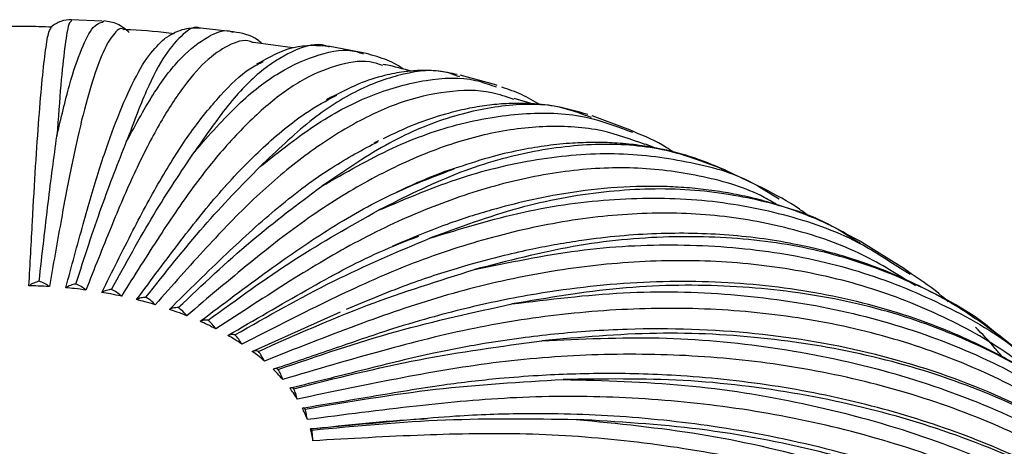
# Paper-space layout '_Isométrica' of a CAD drawing. Header units: millimetres. Extents: x -101 to 101, y -51 to 149.
# Tile 10 of 11: x 0 to 67, y 120 to 149. Entities that reach past the tile are written whole.
import ezdxf

# ---------------------------------------------------------------- set-up
doc = ezdxf.new("R2010")
doc.units = ezdxf.units.MM

psp = doc.layouts.new('_Isométrica')

# ---------------------------------------------------------------- linework, layer by layer
at = {"color": 7, "linetype": 'Continuous', "lineweight": 25}
for p, q in [((3.484, 148.486), (3.447, 148.411)), ((5.56, 148.409), (3.45, 148.488)), ((5.558, 148.337), (5.677, 148.41)), ((14.454, 147.676), (12.238, 147.924)), ((18.519, 146.581), (15.835, 146.964)), ((23.292, 146.257), (21.028, 146.686)), ((29.858, 144.627), (29.71, 144.676)), ((32.226, 144.092), (29.887, 144.733)), ((32.194, 143.977), (32.335, 143.933)), ((32.398, 144.033), (32.231, 144.096)), ((34.855, 142.765), (33.547, 143.148)), ((38.804, 141.862), (38.566, 141.938)), ((41.285, 141.071), (38.844, 141.972)), ((41.25, 140.976), (41.588, 140.867)), ((41.651, 140.9), (41.288, 141.075)), ((24.332, 140.265), (24.018, 140.123)), ((43.109, 139.785), (42.469, 140.055)), ((48.009, 138.229), (47.921, 138.259)), ((50.493, 137.027), (47.924, 138.263)), ((50.473, 136.987), (51.565, 136.321)), ((57.088, 133.285), (56.647, 133.553)), ((57.151, 133.395), (56.653, 133.655)), ((59.854, 131.714), (57.152, 133.388)), ((59.794, 131.616), (60.45, 131.218)), ((60.518, 131.237), (59.861, 131.717)), ((15.763, 125.957), (21.751, 128.638)), ((69.295, 124.798), (66.473, 127.057))]:
    psp.add_line(p, q, dxfattribs=at)
for points, knots in [([(3.484, 148.505), (3.232, 148.488), (2.727, 148.455), (2.307, 148.165), (2.097, 148.019)], [0, 0, 0, 0, 0.500644, 1, 1, 1, 1]), ([(2.16, 147.991), (1.561, 148.019), (0.257, 148.079), (-1.044, 148.028), (-1.749, 148.001)], [0, 0, 0, 0, 0.458883, 1, 1, 1, 1]), ([(0.588, 130.42), (0.668, 131.894), (0.82, 134.722), (1.048, 138.681), (1.272, 141.917), (1.498, 144.597), (1.723, 146.56), (1.926, 147.754), (2.046, 147.886), (2.099, 147.943)], [0, 0, 0, 0, 0.14975, 0.287311, 0.429768, 0.576648, 0.727354, 0.881177, 1, 1, 1, 1]), ([(7.051, 147.81), (7.034, 147.824), (6.811, 148.013), (6.334, 147.569), (5.633, 146.442), (4.908, 144.458), (4.18, 141.808), (3.459, 138.588), (2.726, 134.649), (2.236, 131.834), (1.981, 130.367)], [0, 0, 0, 0, 0.011807, 0.160542, 0.307082, 0.450653, 0.590579, 0.726292, 0.85734, 1, 1, 1, 1]), ([(3.447, 148.411), (3.386, 148.338), (3.249, 148.175), (3.016, 146.683), (2.756, 144.265), (2.575, 141.82), (2.484, 140.597)], [0, 0, 0, 0, 0.211491, 0.473174, 0.736693, 1, 1, 1, 1]), ([(2.484, 140.597), (2.77, 141.808), (3.341, 144.227), (4.169, 146.63), (4.917, 148.112), (5.359, 148.268), (5.558, 148.337)], [0, 0, 0, 0, 0.261652, 0.523056, 0.786541, 1, 1, 1, 1]), ([(7.403, 147.637), (7.143, 147.852), (6.623, 148.282), (5.992, 148.375), (5.676, 148.421)], [0, 0, 0, 0, 0.499595, 1, 1, 1, 1]), ([(10.473, 147.546), (9.481, 147.661), (8.345, 147.792), (7.197, 147.825), (7.051, 147.83)], [0, 0, 0, 0, 0.872503, 1, 1, 1, 1]), ([(12.237, 147.921), (12.232, 147.924), (11.874, 148.132), (11.077, 147.608), (9.858, 146.252), (8.567, 143.841), (7.674, 141.441), (7.227, 140.242)], [0, 0, 0, 0, 0.004077, 0.253505, 0.501245, 0.750723, 1, 1, 1, 1]), ([(7.227, 140.241), (7.864, 141.415), (9.138, 143.762), (10.989, 146.115), (12.74, 147.421), (13.903, 147.901), (14.431, 147.666), (14.456, 147.655)], [0, 0, 0, 0, 0.246537, 0.492841, 0.741105, 0.987381, 1, 1, 1, 1]), ([(12.242, 147.928), (11.819, 147.929), (10.977, 147.929), (10.181, 147.44), (9.785, 147.197)], [0, 0, 0, 0, 0.502442, 1, 1, 1, 1]), ([(3.089, 130.284), (3.484, 131.741), (4.242, 134.536), (5.376, 138.444), (6.493, 141.636), (7.619, 144.249), (8.738, 146.222), (9.445, 146.875), (9.8, 147.203)], [0, 0, 0, 0, 0.170387, 0.326905, 0.488994, 0.656115, 0.82759, 1, 1, 1, 1]), ([(15.832, 146.943), (15.766, 146.973), (15.24, 147.208), (14.15, 146.828), (12.588, 145.776), (10.975, 143.879), (9.354, 141.313), (7.749, 138.178), (6.117, 134.325), (5.027, 131.567), (4.459, 130.13)], [0, 0, 0, 0, 0.021118, 0.168451, 0.31361, 0.455829, 0.594437, 0.72887, 0.858684, 1, 1, 1, 1]), ([(16.421, 146.881), (16.323, 146.968), (15.767, 147.465), (15.049, 147.583), (14.458, 147.68)], [0, 0, 0, 0, 0.176393, 1, 1, 1, 1]), ([(21.018, 146.63), (20.93, 146.666), (20.218, 146.958), (18.72, 146.538), (16.542, 145.286), (14.243, 143.011), (12.651, 140.7), (11.856, 139.546)], [0, 0, 0, 0, 0.033852, 0.275823, 0.516156, 0.758176, 1, 1, 1, 1]), ([(11.856, 139.545), (12.834, 140.661), (14.79, 142.891), (17.632, 145.068), (20.324, 146.233), (22.221, 146.578), (23.136, 146.237), (23.284, 146.182)], [0, 0, 0, 0, 0.2382664, 0.4763068, 0.716243, 0.954257, 1, 1, 1, 1]), ([(21.032, 146.691), (20.21, 146.744), (18.544, 146.852), (16.883, 145.939), (16.042, 145.476)], [0, 0, 0, 0, 0.493583, 1, 1, 1, 1]), ([(26.028, 145.143), (26.012, 145.154), (25.623, 145.435), (24.804, 145.845), (23.802, 146.121), (23.298, 146.26)], [0, 0, 0, 0, 0.020499, 0.508388, 1, 1, 1, 1]), ([(5.54, 129.968), (6.245, 131.385), (7.596, 134.103), (9.62, 137.895), (11.611, 140.979), (13.618, 143.458), (15.275, 145.062), (16.216, 145.522), (16.525, 145.673)], [0, 0, 0, 0, 0.186917, 0.358619, 0.536432, 0.719766, 0.907877, 1, 1, 1, 1]), ([(24.635, 145.38), (24.431, 145.455), (23.524, 145.791), (21.744, 145.533), (19.343, 144.61), (16.868, 142.865), (14.379, 140.448), (11.916, 137.461), (9.411, 133.758), (7.738, 131.101), (6.866, 129.716)], [0, 0, 0, 0, 0.041757, 0.185984, 0.328083, 0.467303, 0.602988, 0.734587, 0.861663, 1, 1, 1, 1]), ([(26.607, 145.004), (26.019, 145.158), (25.371, 145.328), (24.712, 145.453), (24.651, 145.464)], [0, 0, 0, 0, 0.907726, 1, 1, 1, 1]), ([(29.71, 144.676), (29.462, 144.767), (28.328, 145.183), (26.068, 144.921), (22.964, 143.845), (19.694, 141.776), (17.429, 139.605), (16.297, 138.52)], [0, 0, 0, 0, 0.065412, 0.299479, 0.531961, 0.766075, 1, 1, 1, 1]), ([(16.297, 138.52), (17.601, 139.553), (20.209, 141.618), (23.995, 143.549), (27.59, 144.506), (30.347, 144.646), (31.78, 144.128), (32.194, 143.977)], [0, 0, 0, 0, 0.226678, 0.453141, 0.681407, 0.907845, 1, 1, 1, 1]), ([(29.688, 144.773), (29.252, 144.865), (28.382, 145.047), (27.153, 145.064), (25.998, 144.974), (24.633, 144.71), (22.876, 144.156), (21.542, 143.451), (20.81, 143.064)], [0, 0, 0, 0, 0.144873, 0.288746, 0.413279, 0.566691, 0.762155, 1, 1, 1, 1]), ([(35.307, 142.72), (34.899, 142.965), (34.098, 143.445), (33.177, 143.757), (32.725, 143.909)], [0, 0, 0, 0, 0.509826, 1, 1, 1, 1]), ([(7.903, 129.477), (8.906, 130.831), (10.83, 133.429), (13.711, 137.05), (16.542, 139.932), (19.171, 142.134), (20.796, 143.001), (21.503, 143.379)], [0, 0, 0, 0, 0.217074, 0.416478, 0.62298, 0.835893, 1, 1, 1, 1]), ([(33.526, 143.079), (33.032, 143.256), (31.604, 143.766), (28.996, 143.7), (25.792, 142.965), (22.494, 141.434), (19.178, 139.226), (15.894, 136.448), (12.556, 132.957), (10.326, 130.442), (9.164, 129.131)], [0, 0, 0, 0, 0.073823, 0.213223, 0.350567, 0.485128, 0.616273, 0.743469, 0.866293, 1, 1, 1, 1]), ([(38.566, 141.938), (37.956, 142.163), (36.215, 142.805), (33.007, 142.79), (29.023, 141.95), (24.833, 140.157), (21.931, 138.173), (20.48, 137.182)], [0, 0, 0, 0, 0.119223, 0.339813, 0.558909, 0.779544, 1, 1, 1, 1]), ([(38.563, 142.05), (37.839, 142.265), (36.481, 142.668), (34.591, 142.827), (33.059, 142.817), (31.706, 142.692), (30.335, 142.46), (28.74, 142.063), (26.822, 141.452), (25.375, 140.757), (24.65, 140.41)], [0, 0, 0, 0, 0.164314, 0.308229, 0.413672, 0.51237, 0.610969, 0.715675, 0.857558, 1, 1, 1, 1]), ([(20.48, 137.181), (22.09, 138.109), (25.309, 139.963), (29.979, 141.581), (34.422, 142.267), (38.226, 142.107), (40.363, 141.308), (41.25, 140.976)], [0, 0, 0, 0, 0.212167, 0.424133, 0.637786, 0.849729, 1, 1, 1, 1]), ([(42.453, 140.016), (41.493, 140.368), (39.385, 141.142), (35.792, 141.355), (31.834, 140.866), (27.765, 139.606), (23.673, 137.667), (19.621, 135.155), (15.503, 131.935), (12.751, 129.601), (11.317, 128.384)], [0, 0, 0, 0, 0.111851, 0.245528, 0.377232, 0.506269, 0.632029, 0.754002, 0.871783, 1, 1, 1, 1]), ([(1.286, 130.727), (1.488, 132.555), (1.888, 136.177), (2.287, 139.133), (2.484, 140.597)], [0, 0, 0, 0, 0.504814, 1, 1, 1, 1]), ([(44.375, 139.491), (44.214, 139.603), (43.383, 140.179), (42.424, 140.578), (41.651, 140.9)], [0, 0, 0, 0, 0.193547, 1, 1, 1, 1]), ([(3.776, 130.54), (4.358, 132.34), (5.511, 135.905), (6.659, 138.805), (7.227, 140.242)], [0, 0, 0, 0, 0.5048138, 1, 1, 1, 1]), ([(10.141, 128.818), (11.427, 130.091), (13.894, 132.532), (17.583, 135.896), (21.041, 138.479), (23.261, 139.67), (24.301, 140.228)], [0, 0, 0, 0, 0.269708, 0.517463, 0.774037, 1, 1, 1, 1]), ([(47.921, 138.259), (46.599, 138.772), (43.925, 139.81), (39.428, 140.173), (34.623, 139.631), (29.581, 138.179), (26.086, 136.427), (24.34, 135.551)], [0, 0, 0, 0, 0.1965982, 0.3978096, 0.597659, 0.7989108, 1, 1, 1, 1]), ([(47.927, 138.268), (47.11, 138.609), (45.633, 139.225), (43.565, 139.728), (41.899, 140.002), (40.416, 140.137), (38.969, 140.175), (37.438, 140.121), (35.82, 139.962), (34.037, 139.666), (32.024, 139.218), (30.52, 138.725), (29.703, 138.458)], [0, 0, 0, 0, 0.144702, 0.261605, 0.351876, 0.434572, 0.515303, 0.594208, 0.686689, 0.776938, 0.878878, 1, 1, 1, 1]), ([(6.207, 130.175), (7.16, 131.919), (9.047, 135.374), (10.926, 138.164), (11.856, 139.546)], [0, 0, 0, 0, 0.504814, 1, 1, 1, 1]), ([(24.34, 135.551), (26.23, 136.352), (30.01, 137.953), (35.486, 139.191), (40.724, 139.572), (45.584, 138.891), (48.845, 138.002), (50.326, 137.078), (50.473, 136.987)], [0, 0, 0, 0, 0.195487, 0.390789, 0.587646, 0.782926, 0.978446, 1, 1, 1, 1]), ([(8.539, 129.637), (9.847, 131.298), (12.439, 134.59), (15.019, 137.219), (16.297, 138.52)], [0, 0, 0, 0, 0.504814, 1, 1, 1, 1]), ([(51.523, 135.855), (51.2, 136.05), (49.639, 136.997), (46.45, 137.91), (42.031, 138.55), (37.37, 138.343), (32.599, 137.412), (27.794, 135.794), (23.038, 133.603), (18.204, 130.708), (14.974, 128.591), (13.291, 127.487)], [0, 0, 0, 0, 0.03317, 0.160647, 0.286979, 0.411447, 0.533395, 0.652245, 0.767517, 0.878827, 1, 1, 1, 1]), ([(12.218, 128.003), (13.766, 129.173), (16.737, 131.417), (21.18, 134.486), (25.412, 136.827), (28.154, 137.864), (29.474, 138.364)], [0, 0, 0, 0, 0.266401, 0.511118, 0.764546, 1, 1, 1, 1]), ([(29.703, 138.458), (29.569, 138.417), (28.228, 138.009), (26.836, 137.366), (25.585, 136.787)], [0, 0, 0, 0, 0.100436, 1, 1, 1, 1]), ([(10.735, 128.934), (12.379, 130.488), (15.635, 133.568), (18.875, 135.985), (20.48, 137.182)], [0, 0, 0, 0, 0.504814, 1, 1, 1, 1]), ([(56.653, 133.655), (55.964, 134.034), (54.585, 134.792), (52.569, 135.568), (50.796, 136.127), (49.243, 136.513), (47.735, 136.801), (46.227, 137.006), (44.71, 137.134), (42.547, 137.21), (39.721, 137.094), (36.805, 136.688), (34.248, 136.163), (31.848, 135.547), (28.795, 134.581), (26.527, 133.63), (25.29, 133.112)], [0, 0, 0, 0, 0.077087, 0.154231, 0.213373, 0.265988, 0.317519, 0.367825, 0.417471, 0.467029, 0.577461, 0.684247, 0.736299, 0.806634, 0.894573, 1, 1, 1, 1]), ([(56.647, 133.553), (56.145, 133.875), (54.237, 135.097), (50.401, 136.296), (45.232, 137.117), (39.674, 136.923), (33.862, 135.874), (29.83, 134.393), (27.815, 133.654)], [0, 0, 0, 0, 0.06662, 0.253317, 0.440323, 0.626064, 0.813107, 1, 1, 1, 1]), ([(53.62, 135.119), (53.391, 135.291), (52.421, 136.022), (51.33, 136.594), (50.496, 137.031)], [0, 0, 0, 0, 0.236184, 1, 1, 1, 1]), ([(27.815, 133.654), (29.956, 134.308), (34.235, 135.616), (40.438, 136.433), (46.363, 136.397), (51.891, 135.382), (56.417, 133.818), (58.85, 132.232), (59.794, 131.616)], [0, 0, 0, 0, 0.177318, 0.354467, 0.533027, 0.710157, 0.887505, 1, 1, 1, 1]), ([(12.762, 128.077), (14.715, 129.501), (18.584, 132.322), (22.433, 134.482), (24.34, 135.551)], [0, 0, 0, 0, 0.504814, 1, 1, 1, 1]), ([(60.828, 130.418), (59.656, 131.155), (57.097, 132.764), (52.614, 134.333), (47.593, 135.285), (42.32, 135.448), (36.916, 134.884), (31.476, 133.639), (26.091, 131.816), (20.618, 129.295), (16.96, 127.428), (15.054, 126.455)], [0, 0, 0, 0, 0.100174, 0.218816, 0.336393, 0.452236, 0.565731, 0.676345, 0.783629, 0.887224, 1, 1, 1, 1]), ([(14.102, 127.044), (15.887, 128.085), (19.312, 130.082), (23.659, 132.472), (26.176, 133.446), (27.073, 133.793)], [0, 0, 0, 0, 0.411977, 0.790421, 1, 1, 1, 1]), ([(66.476, 127.063), (65.616, 127.681), (64.011, 128.834), (61.661, 130.135), (59.495, 131.161), (56.613, 132.272), (52.88, 133.292), (48.167, 133.951), (43.258, 134.049), (39.321, 133.693), (36.489, 133.242), (34.731, 132.903), (32.619, 132.426), (29.857, 131.684), (26.27, 130.531), (23.6, 129.418), (22.129, 128.806)], [0, 0, 0, 0, 0.071769, 0.133857, 0.190476, 0.245702, 0.354284, 0.462024, 0.569518, 0.676936, 0.712006, 0.746339, 0.786058, 0.841452, 0.912685, 1, 1, 1, 1]), ([(66.453, 127.032), (66.342, 127.133), (64.856, 128.488), (61.402, 130.341), (56.124, 132.476), (50.303, 133.631), (44.105, 133.881), (37.607, 133.274), (33.102, 132.105), (30.851, 131.52)], [0, 0, 0, 0, 0.013229, 0.177024, 0.341638, 0.506524, 0.670294, 0.835214, 1, 1, 1, 1]), ([(14.587, 127.081), (16.818, 128.353), (21.238, 130.873), (25.637, 132.733), (27.815, 133.654)], [0, 0, 0, 0, 0.504814, 1, 1, 1, 1]), ([(30.851, 131.52), (33.208, 132.011), (37.92, 132.992), (44.752, 133.338), (51.268, 132.839), (57.386, 131.441), (62.959, 129.117), (66.932, 126.85), (68.804, 125.115), (69.231, 124.719)], [0, 0, 0, 0, 0.158486, 0.316821, 0.476417, 0.634735, 0.793248, 0.952789, 1, 1, 1, 1]), ([(70.115, 123.314), (69.334, 124.006), (67.199, 125.9), (63.097, 128.233), (57.949, 130.332), (52.403, 131.646), (46.602, 132.216), (40.651, 132.064), (34.661, 131.234), (28.732, 129.822), (22.705, 127.719), (18.679, 126.131), (16.58, 125.303)], [0, 0, 0, 0, 0.063088, 0.172519, 0.281622, 0.389747, 0.496275, 0.600646, 0.702367, 0.801025, 0.896292, 1, 1, 1, 1]), ([(16.181, 125.961), (18.656, 127.062), (23.558, 129.243), (28.435, 130.766), (30.851, 131.52)], [0, 0, 0, 0, 0.504814, 1, 1, 1, 1]), ([(63.043, 129.322), (62.914, 129.442), (62.138, 130.161), (61.255, 130.748), (60.518, 131.237)], [0, 0, 0, 0, 0.165864, 1, 1, 1, 1]), ([(1.286, 130.727), (1.159, 130.692), (0.907, 130.621), (0.694, 130.487), (0.588, 130.42)], [0, 0, 0, 0, 0.4997022, 1, 1, 1, 1]), ([(1.981, 130.367), (1.875, 130.442), (1.664, 130.592), (1.412, 130.682), (1.286, 130.727)], [0, 0, 0, 0, 0.50044, 1, 1, 1, 1]), ([(3.776, 130.54), (3.652, 130.514), (3.403, 130.461), (3.194, 130.343), (3.089, 130.284)], [0, 0, 0, 0, 0.499702, 1, 1, 1, 1]), ([(4.459, 130.13), (4.356, 130.213), (4.149, 130.378), (3.9, 130.486), (3.776, 130.54)], [0, 0, 0, 0, 0.50044, 1, 1, 1, 1]), ([(71.66, 122.42), (71.496, 122.55), (70.788, 123.11), (69.578, 123.908), (68.084, 124.843), (66.66, 125.64), (65.226, 126.37), (63.77, 127.038), (60.802, 128.259), (56.109, 129.682), (49.413, 130.688), (42.373, 130.797), (36.699, 130.181), (32.614, 129.418), (30.201, 128.875), (27.647, 128.208), (24.594, 127.284), (21.102, 126.066), (18.568, 125.205), (17.335, 124.786)], [0, 0, 0, 0, 0.012163, 0.052393, 0.085145, 0.117236, 0.148779, 0.179832, 0.210828, 0.335085, 0.458411, 0.581954, 0.705911, 0.746866, 0.787028, 0.826403, 0.873979, 0.938691, 1, 1, 1, 1]), ([(74.527, 119.891), (73.645, 120.726), (71.295, 122.951), (66.706, 125.717), (60.922, 128.213), (54.591, 129.82), (47.836, 130.538), (40.759, 130.425), (35.852, 129.597), (33.399, 129.184)], [0, 0, 0, 0, 0.090627, 0.241575, 0.393277, 0.54523, 0.696155, 0.848139, 1, 1, 1, 1]), ([(1.981, 130.367), (1.723, 130.381), (1.259, 130.405), (0.794, 130.416), (0.588, 130.42)], [0, 0, 0, 0, 0.5568838, 1, 1, 1, 1]), ([(4.459, 130.13), (4.203, 130.163), (3.748, 130.221), (3.289, 130.265), (3.089, 130.284)], [0, 0, 0, 0, 0.563386, 1, 1, 1, 1]), ([(6.207, 130.175), (6.086, 130.158), (5.846, 130.123), (5.642, 130.019), (5.54, 129.968)], [0, 0, 0, 0, 0.499702, 1, 1, 1, 1]), ([(6.866, 129.716), (6.619, 129.767), (6.181, 129.857), (5.735, 129.934), (5.54, 129.968)], [0, 0, 0, 0, 0.562776, 1, 1, 1, 1]), ([(6.866, 129.716), (6.766, 129.806), (6.567, 129.986), (6.327, 130.112), (6.207, 130.175)], [0, 0, 0, 0, 0.50044, 1, 1, 1, 1]), ([(33.399, 129.183), (35.936, 129.497), (41.007, 130.123), (48.357, 129.953), (55.373, 128.966), (61.941, 127.092), (67.995, 124.403), (73.353, 120.848), (76.887, 117.939), (78.373, 116.049), (78.56, 115.811)], [0, 0, 0, 0, 0.139782, 0.279431, 0.420192, 0.559826, 0.699631, 0.840344, 0.979877, 1, 1, 1, 1]), ([(8.539, 129.637), (8.424, 129.628), (8.195, 129.61), (8, 129.521), (7.903, 129.477)], [0, 0, 0, 0, 0.499702, 1, 1, 1, 1]), ([(9.164, 129.131), (8.931, 129.199), (8.515, 129.32), (8.089, 129.429), (7.903, 129.477)], [0, 0, 0, 0, 0.562191, 1, 1, 1, 1]), ([(9.164, 129.131), (9.07, 129.228), (8.881, 129.422), (8.653, 129.565), (8.539, 129.637)], [0, 0, 0, 0, 0.50044, 1, 1, 1, 1]), ([(17.52, 124.734), (20.198, 125.648), (25.505, 127.458), (30.785, 128.612), (33.399, 129.184)], [0, 0, 0, 0, 0.504814, 1, 1, 1, 1]), ([(10.735, 128.934), (10.629, 128.933), (10.415, 128.931), (10.232, 128.856), (10.141, 128.818)], [0, 0, 0, 0, 0.4997022, 1, 1, 1, 1]), ([(11.317, 128.384), (11.1, 128.469), (10.715, 128.619), (10.316, 128.758), (10.141, 128.818)], [0, 0, 0, 0, 0.5616247, 1, 1, 1, 1]), ([(11.317, 128.384), (11.229, 128.488), (11.054, 128.695), (10.842, 128.854), (10.735, 128.934)], [0, 0, 0, 0, 0.50044, 1, 1, 1, 1]), ([(79.271, 114.184), (78.638, 114.945), (76.765, 117.199), (72.945, 120.313), (67.92, 123.495), (62.351, 125.954), (56.391, 127.693), (50.147, 128.699), (43.744, 128.996), (37.299, 128.617), (30.919, 127.652), (24.434, 126.004), (20.101, 124.72), (17.843, 124.05)], [0, 0, 0, 0, 0.050476, 0.149508, 0.248846, 0.347885, 0.446036, 0.542739, 0.637483, 0.72982, 0.819378, 0.905858, 1, 1, 1, 1]), ([(12.762, 128.077), (12.665, 128.084), (12.469, 128.097), (12.302, 128.034), (12.218, 128.003)], [0, 0, 0, 0, 0.499702, 1, 1, 1, 1]), ([(13.291, 127.487), (13.094, 127.587), (12.744, 127.764), (12.379, 127.93), (12.218, 128.003)], [0, 0, 0, 0, 0.561071, 1, 1, 1, 1]), ([(13.291, 127.487), (13.211, 127.597), (13.053, 127.817), (12.859, 127.99), (12.762, 128.077)], [0, 0, 0, 0, 0.50044, 1, 1, 1, 1]), ([(14.587, 127.081), (14.5, 127.094), (14.327, 127.121), (14.177, 127.07), (14.102, 127.044)], [0, 0, 0, 0, 0.499702, 1, 1, 1, 1]), ([(84.605, 108.416), (83.623, 109.675), (81.769, 112.052), (78.848, 114.944), (75.851, 117.453), (71.651, 120.369), (65.876, 123.384), (58.22, 125.924), (49.965, 127.355), (43.349, 127.577), (38.75, 127.348), (36.346, 127.145), (33.951, 126.865), (31.145, 126.445), (27.49, 125.751), (23.127, 124.646), (19.986, 123.864), (18.45, 123.482)], [0, 0, 0, 0, 0.0697025, 0.1316682, 0.1904551, 0.2479559, 0.3630622, 0.4786556, 0.5934483, 0.7088939, 0.7416388, 0.7727155, 0.8019137, 0.833762, 0.8802108, 0.9414277, 1, 1, 1, 1]), ([(84.474, 108.458), (83.434, 109.842), (81.088, 112.965), (76.498, 117.035), (70.957, 120.737), (64.758, 123.64), (58.017, 125.729), (50.813, 126.952), (43.267, 127.371), (38.036, 126.911), (35.421, 126.681)], [0, 0, 0, 0, 0.102493, 0.231152, 0.358774, 0.487033, 0.615505, 0.743108, 0.871606, 1, 1, 1, 1]), ([(66.695, 125.608), (66.544, 125.795), (65.983, 126.489), (65.355, 127.136), (64.896, 127.609)], [0, 0, 0, 0, 0.269791, 1, 1, 1, 1]), ([(15.054, 126.455), (14.881, 126.568), (14.572, 126.769), (14.246, 126.96), (14.102, 127.044)], [0, 0, 0, 0, 0.560526, 1, 1, 1, 1]), ([(15.054, 126.455), (14.984, 126.57), (14.845, 126.801), (14.673, 126.988), (14.587, 127.081)], [0, 0, 0, 0, 0.50044, 1, 1, 1, 1]), ([(18.581, 123.42), (21.422, 124.133), (27.049, 125.547), (32.648, 126.305), (35.421, 126.681)], [0, 0, 0, 0, 0.504814, 1, 1, 1, 1]), ([(35.421, 126.681), (38.097, 126.805), (43.446, 127.053), (51.201, 126.334), (58.6, 124.823), (65.534, 122.463), (71.9, 119.307), (77.631, 115.408), (82.551, 110.76), (85.76, 107.05), (87.042, 104.747), (87.243, 104.387)], [0, 0, 0, 0, 0.121991, 0.243866, 0.366712, 0.488573, 0.610584, 0.733388, 0.855161, 0.977354, 1, 1, 1, 1]), ([(16.181, 125.961), (16.107, 125.98), (15.958, 126.018), (15.828, 125.977), (15.763, 125.957)], [0, 0, 0, 0, 0.499702, 1, 1, 1, 1]), ([(16.58, 125.303), (16.433, 125.427), (16.17, 125.649), (15.887, 125.863), (15.763, 125.957)], [0, 0, 0, 0, 0.559985, 1, 1, 1, 1]), ([(16.58, 125.303), (16.52, 125.423), (16.402, 125.663), (16.255, 125.861), (16.181, 125.961)], [0, 0, 0, 0, 0.50044, 1, 1, 1, 1]), ([(87.737, 102.623), (87.038, 103.771), (85.285, 106.652), (81.651, 110.743), (76.978, 114.886), (71.642, 118.418), (65.777, 121.299), (59.487, 123.481), (52.902, 124.954), (46.147, 125.728), (39.348, 125.83), (32.618, 125.342), (25.777, 124.177), (21.207, 123.216), (18.824, 122.715)], [0, 0, 0, 0, 0.058397, 0.1466, 0.235607, 0.324888, 0.413901, 0.502116, 0.589029, 0.674182, 0.757172, 0.837663, 0.915388, 1, 1, 1, 1]), ([(17.52, 124.734), (17.459, 124.758), (17.336, 124.806), (17.229, 124.774), (17.175, 124.758)], [0, 0, 0, 0, 0.499702, 1, 1, 1, 1]), ([(17.843, 124.05), (17.724, 124.184), (17.512, 124.423), (17.278, 124.655), (17.175, 124.758)], [0, 0, 0, 0, 0.559444, 1, 1, 1, 1]), ([(17.843, 124.05), (17.795, 124.174), (17.7, 124.421), (17.58, 124.63), (17.52, 124.734)], [0, 0, 0, 0, 0.50044, 1, 1, 1, 1]), ([(88.959, 101.232), (88.575, 101.788), (87.804, 102.905), (86.571, 104.491), (84.874, 106.502), (82.628, 108.846), (79.23, 111.87), (74.964, 114.977), (69.675, 117.977), (63.964, 120.441), (57.893, 122.341), (51.526, 123.663), (46.286, 124.244), (42.36, 124.431), (39.88, 124.467), (37.491, 124.427), (35.063, 124.315), (32.172, 124.092), (28.396, 123.656), (23.963, 122.89), (20.796, 122.363), (19.264, 122.107)], [0, 0, 0, 0, 0.028972, 0.05814, 0.086811, 0.142012, 0.196714, 0.279163, 0.361713, 0.444788, 0.527289, 0.609642, 0.692462, 0.723579, 0.754117, 0.782982, 0.810158, 0.841648, 0.886819, 0.945233, 1, 1, 1, 1]), ([(19.349, 122.039), (22.307, 122.542), (28.166, 123.538), (33.996, 123.882), (36.883, 124.052)], [0, 0, 0, 0, 0.504814, 1, 1, 1, 1]), ([(92.405, 95.232), (91.35, 97.228), (89.237, 101.226), (84.936, 106.584), (79.882, 111.365), (74.06, 115.464), (67.58, 118.831), (60.525, 121.421), (52.988, 123.179), (45.092, 124.158), (39.619, 124.088), (36.883, 124.052)], [0, 0, 0, 0, 0.110719, 0.221746, 0.333309, 0.443974, 0.555192, 0.666594, 0.777241, 0.888666, 1, 1, 1, 1]), ([(36.883, 124.052), (39.656, 123.978), (45.2, 123.83), (53.235, 122.538), (60.904, 120.48), (68.087, 117.606), (74.69, 113.982), (80.608, 109.649), (85.784, 104.675), (90.069, 99.105), (92.977, 94.278), (94.098, 91.202), (94.426, 90.3)], [0, 0, 0, 0, 0.1059908, 0.2118811, 0.3186147, 0.4244931, 0.5305019, 0.6371985, 0.7430009, 0.8491666, 0.9557576, 1, 1, 1, 1]), ([(18.581, 123.42), (18.534, 123.448), (18.441, 123.503), (18.357, 123.478), (18.315, 123.466)], [0, 0, 0, 0, 0.499702, 1, 1, 1, 1]), ([(18.824, 122.715), (18.736, 122.857), (18.577, 123.109), (18.395, 123.357), (18.315, 123.466)], [0, 0, 0, 0, 0.558898, 1, 1, 1, 1]), ([(18.824, 122.715), (18.789, 122.842), (18.718, 123.096), (18.627, 123.312), (18.581, 123.42)], [0, 0, 0, 0, 0.50044, 1, 1, 1, 1]), ([(94.396, 89.265), (93.65, 90.997), (92.083, 94.633), (88.755, 99.775), (84.634, 104.712), (79.764, 109.187), (74.242, 113.118), (68.162, 116.431), (61.646, 119.079), (54.821, 121.038), (47.821, 122.312), (40.776, 122.917), (33.802, 122.926), (26.713, 122.268), (21.977, 121.645), (19.508, 121.32)], [0, 0, 0, 0, 0.071384, 0.14984, 0.229477, 0.309841, 0.390451, 0.47082, 0.550468, 0.62894, 0.705823, 0.780754, 0.853428, 0.923605, 1, 1, 1, 1]), ([(19.349, 122.039), (19.317, 122.07), (19.254, 122.131), (19.195, 122.111), (19.166, 122.102)], [0, 0, 0, 0, 0.499702, 1, 1, 1, 1]), ([(19.508, 121.32), (19.451, 121.467), (19.348, 121.729), (19.222, 121.987), (19.166, 122.102)], [0, 0, 0, 0, 0.558343, 1, 1, 1, 1]), ([(19.508, 121.32), (19.486, 121.449), (19.44, 121.707), (19.379, 121.928), (19.349, 122.039)], [0, 0, 0, 0, 0.50044, 1, 1, 1, 1]), ([(97.754, 80.485), (97.485, 81.454), (96.935, 83.429), (95.912, 86.078), (94.902, 88.39), (93.928, 90.363), (92.421, 93.109), (90.16, 96.6), (86.511, 101.144), (81.873, 105.722), (76.101, 110.13), (69.694, 113.898), (62.735, 116.976), (55.314, 119.327), (47.945, 120.837), (40.803, 121.62), (35.568, 121.764), (31.831, 121.671), (29.335, 121.549), (26.285, 121.285), (23.018, 120.982), (20.772, 120.777), (19.769, 120.686)], [0, 0, 0, 0, 0.03373, 0.06883, 0.096008, 0.120688, 0.144834, 0.203727, 0.262682, 0.341499, 0.419759, 0.498255, 0.57696, 0.655143, 0.733603, 0.799693, 0.864529, 0.884297, 0.90669, 0.935887, 0.971342, 1, 1, 1, 1]), ([(19.714, 120.687), (22.21, 120.962), (24.862, 121.255), (27.509, 121.387), (27.665, 121.395)], [0, 0, 0, 0, 0.941254, 1, 1, 1, 1]), ([(19.811, 120.614), (22.839, 120.899), (28.838, 121.465), (34.807, 121.38), (37.763, 121.338)], [0, 0, 0, 0, 0.504814, 1, 1, 1, 1]), ([(37.763, 121.338), (40.589, 121.061), (46.24, 120.506), (54.43, 118.625), (62.246, 116.004), (69.568, 112.604), (76.296, 108.495), (82.332, 103.729), (87.593, 98.371), (92.013, 92.503), (95.491, 86.198), (97.964, 79.954), (98.783, 75.751), (99.155, 73.846)], [0, 0, 0, 0, 0.092229, 0.184371, 0.277246, 0.369378, 0.461623, 0.554466, 0.646531, 0.738913, 0.831664, 0.923694, 1, 1, 1, 1]), ([(97.707, 80.44), (97.606, 80.915), (97.023, 83.683), (94.982, 88.459), (91.581, 94.641), (87.193, 100.333), (81.986, 105.482), (76, 110.011), (69.335, 113.855), (62.078, 116.965), (54.326, 119.279), (46.206, 120.84), (40.576, 121.172), (37.763, 121.338)], [0, 0, 0, 0, 0.0204366, 0.1188662, 0.2164246, 0.3142537, 0.4125564, 0.5100666, 0.6080642, 0.7062243, 0.8037198, 0.9018996, 1, 1, 1, 1]), ([(19.811, 120.614), (19.795, 120.646), (19.763, 120.711), (19.73, 120.695), (19.714, 120.687)], [0, 0, 0, 0, 0.4997022, 1, 1, 1, 1]), ([(19.884, 119.887), (19.859, 120.036), (19.814, 120.303), (19.744, 120.569), (19.714, 120.687)], [0, 0, 0, 0, 0.557774, 1, 1, 1, 1]), ([(19.884, 119.887), (19.874, 120.017), (19.855, 120.277), (19.826, 120.502), (19.811, 120.614)], [0, 0, 0, 0, 0.50044, 1, 1, 1, 1]), ([(98.624, 73.818), (98.496, 74.594), (98.039, 77.359), (96.473, 82.014), (93.901, 87.737), (90.47, 93.266), (86.259, 98.502), (81.298, 103.334), (75.669, 107.67), (69.473, 111.429), (62.831, 114.555), (55.875, 117.015), (48.741, 118.802), (41.56, 119.924), (34.452, 120.444), (27.227, 120.306), (22.4, 120.03), (19.884, 119.887)], [0, 0, 0, 0, 0.026348, 0.093854, 0.163124, 0.233829, 0.305599, 0.378023, 0.45067, 0.523099, 0.594878, 0.665598, 0.734886, 0.802414, 0.867909, 0.931152, 1, 1, 1, 1])]:
    psp.add_open_spline(points, degree=3, knots=knots, dxfattribs=at)

doc.saveas('drawing.dxf')
